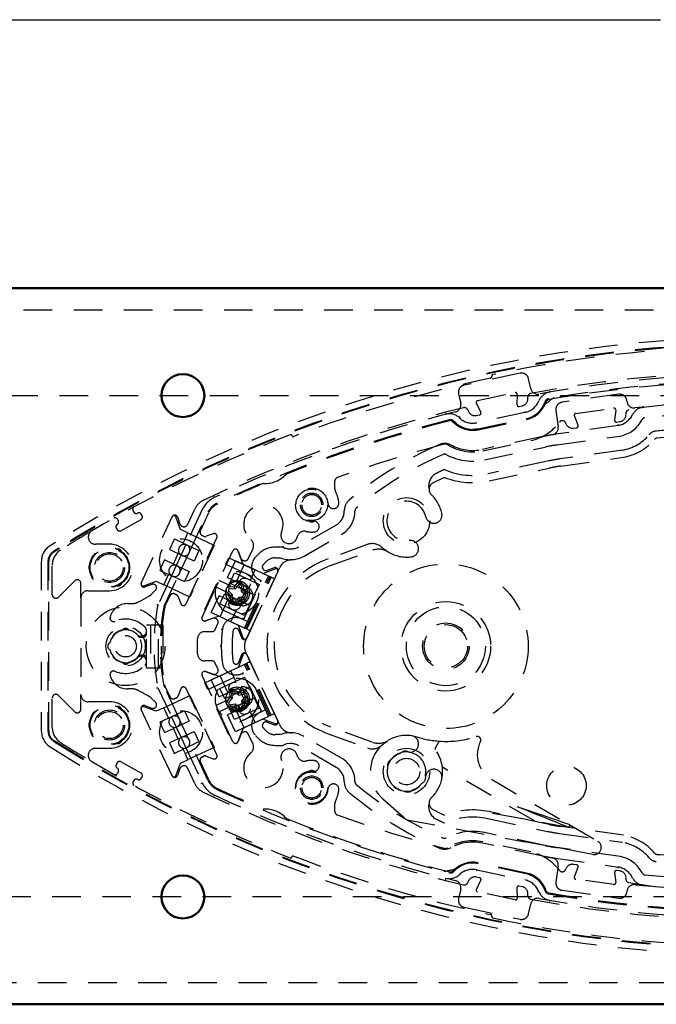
# Model space of a CAD drawing. Extents: x -13792 to -10732, y -2369 to -232.
# Tile 5 of 16: x -13032 to -12943, y -574 to -436. Entities that reach past the tile are written whole.
import ezdxf

# ---------------------------------------------------------------- set-up
doc = ezdxf.new("R2010")
doc.units = 0
doc.header["$MEASUREMENT"] = 0
doc.linetypes.add('HIDDEN', pattern=[7, 4, -3])
doc.layers.add('DIM49', color=4, linetype='CONTINUOUS')
doc.layers.add('LE_HIDDEN', color=7, linetype='CONTINUOUS')
doc.layers.add('LE_ALL', color=7, linetype='CONTINUOUS', lineweight=50)

# ---------------------------------------------------------------- blocks, each defined once
blk = doc.blocks.new('_D15', base_point=(-13237.19, -473.85))
at = {"layer": 'DIM49', "color": 1}
blk.add_line((-13222.19, -436.35), (-12942.19, -436.35), dxfattribs=at)

msp = doc.modelspace()

# ---------------------------------------------------------------- linework, layer by layer
at = {"layer": 'LE_ALL'}
for p, q in [((-12637.19, -473.85), (-13237.19, -473.85)), ((-13237.19, -573.85), (-12637.19, -573.85))]:
    msp.add_line(p, q, dxfattribs=at)
for centre in [(-13008.94, -488.85), (-13008.94, -558.85)]:
    msp.add_circle(centre, 3, dxfattribs=at)
at = {"layer": 'LE_HIDDEN', "color": 1, "linetype": 'HIDDEN'}
for p, q in [((-12967.75, -489.55), (-12962.51, -488.43)), ((-12962.21, -488.69), (-12962.26, -490.11)), ((-12960.73, -489.33), (-12960.72, -489.01)), ((-12969.16, -490.8), (-12969.02, -491.09)), ((-12967.3, -491.18), (-12967.93, -489.9)), ((-12961.96, -490.36), (-12961.52, -490.27)), ((-12954.05, -491.33), (-12948.74, -490.58)), ((-12948.46, -490.86), (-12948.61, -492.27)), ((-12967.91, -491.63), (-12967.48, -491.53)), ((-12961.15, -491.21), (-12967.87, -492.64)), ((-12953.71, -492.99), (-12954.24, -491.67)), ((-12967.69, -493.49), (-12968.48, -493.57)), ((-12948.09, -493.02), (-12956.85, -494.25)), ((-12955.46, -492.67), (-12955.42, -492.78)), ((-12954.35, -493.39), (-12953.91, -493.33)), ((-12948.32, -492.54), (-12947.88, -492.48)), ((-12948.09, -493.02), (-12948.12, -492.87)), ((-12967.04, -496.55), (-12960.32, -495.12)), ((-12947.53, -496.47), (-12956.28, -497.7)), ((-12956.14, -498.69), (-12947.37, -497.46)), ((-12957.97, -498), (-12966.35, -499.78)), ((-12966.15, -500.76), (-12957.76, -498.98)), ((-12987.7, -501.86), (-12987.7, -500.77)), ((-13004.18, -503.87), (-13004.18, -503.87)), ((-13015.77, -505.11), (-13015.89, -504.9)), ((-13014.76, -515.02), (-13010.45, -505.77)), ((-13010.44, -505.76), (-13010.45, -505.77)), ((-13009.71, -505.8), (-13009.35, -506.78)), ((-13008.31, -506.88), (-13007.29, -504.69)), ((-13007.96, -510.55), (-13005.44, -505.14)), ((-13006.5, -507.72), (-13005.32, -505.19)), ((-13018.08, -506.11), (-13017.96, -506.33)), ((-13009.09, -507.07), (-13008.98, -507.12)), ((-12987.54, -506.95), (-12992.76, -509.96)), ((-13008.64, -508.9), (-13008.23, -508.02)), ((-13008.23, -508.02), (-13004.57, -509.73)), ((-13006.05, -508.48), (-13006.26, -508.39)), ((-13026.75, -509.34), (-13027.5, -509.81)), ((-13008.91, -509.47), (-13009.99, -508.96)), ((-13008.51, -509.66), (-13009.18, -511.1)), ((-13008.91, -509.47), (-13008.64, -508.9)), ((-13008.91, -509.47), (-13006.69, -510.5)), ((-12983.17, -509.65), (-12988.64, -511.64)), ((-13026.2, -510.22), (-13026.94, -510.68)), ((-13010.26, -512.37), (-13009.58, -510.92)), ((-13009.18, -511.1), (-13009.86, -512.56)), ((-13007.37, -511.95), (-13009.58, -510.92)), ((-13009.32, -513.45), (-13008.15, -510.95)), ((-13008.15, -510.95), (-13007.96, -510.55)), ((-13006.69, -510.5), (-13007.37, -511.95)), ((-13006.26, -519.77), (-13001.95, -510.52)), ((-13001.21, -510.55), (-13000.85, -511.53)), ((-13000.61, -512.2), (-13001.21, -510.55)), ((-12999.81, -511.63), (-12999.14, -510.19)), ((-12988.3, -512.58), (-12982.47, -510.45)), ((-13028.73, -512.04), (-13028.73, -535.67)), ((-13027.69, -535.67), (-13027.69, -512.04)), ((-13027.19, -516.65), (-13027.19, -512.51)), ((-13009.86, -512.56), (-13010.53, -514)), ((-13010.26, -512.37), (-13008.04, -513.4)), ((-13002.83, -512.43), (-12997.4, -514.96)), ((-13002.69, -514.26), (-13001.59, -511.9)), ((-13000.35, -512.48), (-13001.59, -511.9)), ((-13001.46, -514.81), (-13000.37, -512.47)), ((-13000.59, -511.82), (-13000.48, -511.87)), ((-13000.37, -512.47), (-13000.35, -512.48)), ((-12996.97, -514.06), (-13000.35, -512.48)), ((-12997.69, -512.43), (-12997.3, -512.03)), ((-13011.73, -513.45), (-13010.93, -513.82)), ((-13011.61, -515.27), (-13011.1, -514.17)), ((-13011.56, -518.26), (-13009.5, -513.85)), ((-13011.1, -514.17), (-13010.93, -513.82)), ((-13008.78, -514.82), (-13010.93, -513.82)), ((-13009.5, -513.85), (-13009.32, -513.45)), ((-13008.04, -513.4), (-13008.7, -514.81)), ((-13002.4, -515.05), (-13001.73, -513.6)), ((-13000.35, -521.31), (-12996.97, -514.06)), ((-13000.15, -521.4), (-12996.77, -514.15)), ((-12995.68, -513.42), (-13000.01, -522.7)), ((-12999.99, -521.47), (-12996.61, -514.22)), ((-12999.51, -514.64), (-12998.84, -513.19)), ((-12996.61, -514.22), (-12996.97, -514.06)), ((-12995.68, -513.42), (-12995.45, -512.92)), ((-13014.76, -515.02), (-13014.76, -515.03)), ((-13014.41, -515.42), (-13012.66, -514.78)), ((-13013.28, -515.21), (-13014.26, -515.56)), ((-13012.66, -514.78), (-13011.61, -515.27)), ((-13008.72, -514.85), (-13008.78, -514.82)), ((-13008.7, -514.81), (-13008.72, -514.85)), ((-13002.63, -516.38), (-13004.31, -515.6)), ((-13002.69, -514.26), (-12999.97, -515.52)), ((-13000.68, -515.86), (-13002.4, -515.05)), ((-13002.31, -515.52), (-13001.86, -515.53)), ((-13001.86, -515.53), (-13001.76, -515.54)), ((-13001.76, -515.54), (-13001.69, -515.46)), ((-13001.64, -515.81), (-13001.76, -515.54)), ((-13001.69, -515.46), (-13001.39, -515.13)), ((-13001.64, -515.81), (-13001.19, -515.3)), ((-13000.49, -515.48), (-13000.5, -515.93)), ((-13000.48, -520.17), (-12997.93, -514.69)), ((-12999.54, -521.69), (-12996.16, -514.44)), ((-12998.28, -515.21), (-12998.96, -516.66)), ((-13013.35, -516.63), (-13012.75, -516.03)), ((-13011.44, -518.32), (-13010.73, -516.79)), ((-13001.16, -518.06), (-13003.88, -516.79)), ((-13003.76, -517.95), (-13003.08, -516.5)), ((-13003.08, -516.5), (-13001.36, -517.31)), ((-13001.99, -516.67), (-13002.49, -516.22)), ((-13002.26, -516.79), (-13002.33, -516.72)), ((-13002.32, -515.79), (-13001.64, -515.81)), ((-13002.27, -517.34), (-13002.26, -516.89)), ((-13001.99, -516.67), (-13002.26, -516.79)), ((-13002.26, -516.89), (-13002.26, -516.79)), ((-13002.01, -517.35), (-13001.99, -516.67)), ((-13000.87, -517.54), (-13000.19, -516.09)), ((-13000.78, -516.15), (-13000.27, -516.6)), ((-12998.96, -516.66), (-13000.68, -515.86)), ((-13000.5, -515.93), (-13000.51, -516.04)), ((-13000.51, -516.04), (-13000.43, -516.1)), ((-13023.19, -517.1), (-13023.19, -530.6)), ((-13016.69, -517.9), (-13016.1, -517.9)), ((-12999.93, -520.4), (-13005.37, -517.86)), ((-13002.03, -518.76), (-13003.76, -517.95)), ((-13003.75, -519.72), (-13002.65, -517.38)), ((-13001.12, -517.02), (-13001.57, -517.53)), ((-13001.36, -517.31), (-12999.64, -518.11)), ((-13000.44, -517.04), (-13001.12, -517.02)), ((-13001.12, -517.02), (-13001.01, -517.29)), ((-13001.01, -517.29), (-13001.07, -517.36)), ((-13000.9, -517.29), (-13001.01, -517.29)), ((-13000.45, -517.3), (-13000.9, -517.29)), ((-12999.64, -518.11), (-13000.31, -519.56)), ((-13005.76, -520.31), (-13004.11, -519.71)), ((-13003.75, -519.72), (-13003.73, -519.73)), ((-13002.22, -520.44), (-13001.54, -518.99)), ((-13000.31, -519.56), (-13002.03, -518.76)), ((-13014.01, -526.85), (-13014.01, -520.85)), ((-13014.01, -520.85), (-13013.81, -520.85)), ((-13013.81, -520.85), (-13012.33, -520.85)), ((-13013.46, -520.85), (-13013.46, -526.85)), ((-13012.33, -526.85), (-13012.33, -520.85)), ((-13012.33, -520.85), (-13011.76, -520.85)), ((-13011.76, -520.85), (-13011.76, -526.85)), ((-13004.78, -519.96), (-13005.76, -520.31)), ((-13004.42, -521.52), (-13004.04, -520.69)), ((-13004.28, -520.03), (-13004.4, -519.97)), ((-13005.89, -521.81), (-13004.88, -521.81)), ((-13001.35, -521.39), (-13001.34, -521.4)), ((-12999.99, -521.47), (-13000.35, -521.31)), ((-13014.82, -522.6), (-13014.51, -522.6)), ((-13006.89, -524.9), (-13006.89, -522.81)), ((-13003.57, -523.85), (-13003.72, -523.85)), ((-13000.15, -523.01), (-13000.01, -522.7)), ((-13014.51, -525.1), (-13014.82, -525.1)), ((-13000.01, -525.01), (-13000.15, -524.7)), ((-13000.01, -525.01), (-12995.68, -534.28)), ((-13004.88, -525.9), (-13005.89, -525.9)), ((-13004.04, -527.01), (-13004.42, -526.19)), ((-13000.35, -526.4), (-13003.73, -527.97)), ((-13001.34, -526.3), (-13001.35, -526.31)), ((-12999.99, -526.23), (-13000.35, -526.4)), ((-12996.97, -533.65), (-13000.35, -526.4)), ((-12996.77, -533.55), (-13000.15, -526.3)), ((-12996.61, -533.48), (-12999.99, -526.23)), ((-12996.16, -533.27), (-12999.54, -526.02)), ((-13014.01, -526.85), (-13013.81, -526.85)), ((-13013.81, -526.85), (-13012.33, -526.85)), ((-13012.33, -526.85), (-13011.76, -526.85)), ((-13001.95, -537.18), (-13006.26, -527.94)), ((-13005.76, -527.39), (-13004.78, -527.75)), ((-13004.11, -527.99), (-13005.76, -527.39)), ((-13005.37, -529.84), (-12999.93, -527.31)), ((-13003.73, -527.97), (-13004.98, -528.55)), ((-13004.4, -527.73), (-13004.28, -527.68)), ((-13003.75, -527.98), (-13003.73, -527.97)), ((-13002.65, -530.32), (-13003.75, -527.98)), ((-13001.54, -528.72), (-13002.22, -527.27)), ((-12997.93, -533.01), (-13000.48, -527.54)), ((-13003.88, -530.91), (-13004.98, -528.55)), ((-13016.1, -529.8), (-13016.69, -529.8)), ((-13009.5, -533.86), (-13011.56, -529.44)), ((-13010.73, -530.92), (-13011.44, -529.39)), ((-13003.88, -530.91), (-13001.16, -529.64)), ((-13003.08, -531.2), (-13003.76, -529.75)), ((-13002.31, -530.92), (-13002.37, -530.47)), ((-13002.01, -531.1), (-13002.11, -530.43)), ((-13001.7, -530.21), (-13001.19, -530.66)), ((-13001.52, -530.01), (-13001.18, -530.31)), ((-13001.19, -530.66), (-13001.11, -530.38)), ((-13001.19, -530.66), (-13000.52, -530.56)), ((-13000.19, -531.62), (-13000.87, -530.17)), ((-13027.19, -535.19), (-13027.19, -531.06)), ((-13012.75, -531.68), (-13013.35, -531.08)), ((-13002.66, -531.44), (-13002.36, -531.1)), ((-13002.4, -532.65), (-13000.68, -531.85)), ((-13002.36, -531.1), (-13002.29, -531.02)), ((-13002.29, -531.02), (-13002.31, -530.92)), ((-13001.57, -531.92), (-13002.24, -532.02)), ((-13001.57, -531.92), (-13001.66, -532.2)), ((-13001.07, -532.38), (-13001.57, -531.92)), ((-13000.3, -530.98), (-13000.75, -531.48)), ((-13000.75, -531.48), (-13000.47, -531.57)), ((-13000.75, -531.48), (-13000.65, -532.15)), ((-13000.68, -531.85), (-12998.96, -531.05)), ((-13000.4, -531.49), (-13000.47, -531.57)), ((-13000.47, -531.57), (-13000.46, -531.67)), ((-13000.1, -531.15), (-13000.4, -531.49)), ((-12998.96, -531.05), (-12998.28, -532.5)), ((-13014.76, -532.67), (-13014.76, -532.69)), ((-13010.45, -541.93), (-13014.76, -532.69)), ((-13014.26, -532.14), (-13013.28, -532.5)), ((-13010.93, -533.88), (-13008.78, -532.88)), ((-13008.78, -532.88), (-13008.72, -532.85)), ((-13008.72, -532.85), (-13008.7, -532.89)), ((-13008.7, -532.89), (-13008.04, -534.3)), ((-13002.21, -532.23), (-13003.89, -533.01)), ((-12997.4, -532.74), (-13002.83, -535.28)), ((-12999.97, -532.18), (-13002.69, -533.45)), ((-13001.59, -535.81), (-13002.69, -533.45)), ((-13001.66, -532.2), (-13001.76, -532.22)), ((-13001.58, -532.27), (-13001.66, -532.2)), ((-13001.24, -532.57), (-13001.58, -532.27)), ((-13000.37, -535.23), (-13001.46, -532.89)), ((-12998.28, -532.5), (-13000.01, -533.3)), ((-12998.84, -534.52), (-12999.51, -533.07)), ((-12996.61, -533.48), (-12996.97, -533.65)), ((-13011.73, -534.26), (-13012.16, -534.46)), ((-13012.16, -534.46), (-13012, -534.81)), ((-13010.93, -533.88), (-13011.73, -534.26)), ((-13010.93, -533.88), (-13011.1, -533.54)), ((-13010.53, -533.7), (-13009.86, -535.14)), ((-13008.04, -534.3), (-13010.26, -535.33)), ((-13009.32, -534.25), (-13009.5, -533.86)), ((-13008.15, -536.76), (-13009.32, -534.25)), ((-12995.45, -534.79), (-12995.68, -534.28)), ((-13009.58, -536.78), (-13010.26, -535.33)), ((-13009.86, -535.14), (-13009.18, -536.6)), ((-13009.58, -536.78), (-13007.37, -535.75)), ((-13007.37, -535.75), (-13006.69, -537.2)), ((-13000.35, -535.22), (-13001.59, -535.81)), ((-13001.21, -537.15), (-13000.61, -535.51)), ((-13000.85, -536.17), (-13001.21, -537.15)), ((-13000.48, -535.84), (-13000.59, -535.89)), ((-13000.37, -535.23), (-13000.35, -535.22)), ((-12999.14, -537.51), (-12999.81, -536.08)), ((-12997.3, -535.68), (-12997.69, -535.28)), ((-12988.64, -536.07), (-12983.17, -538.06)), ((-12982.47, -537.25), (-12988.3, -535.13)), ((-13027, -537.11), (-13026.26, -537.58)), ((-13026.94, -537.02), (-13026.2, -537.49)), ((-13009.58, -536.78), (-13010.81, -537.36)), ((-13010.81, -537.36), (-13010.2, -538.68)), ((-13009.18, -536.6), (-13008.51, -538.04)), ((-13006.69, -537.2), (-13008.91, -538.23)), ((-13007.96, -537.15), (-13008.15, -536.76)), ((-13005.44, -542.56), (-13007.96, -537.15)), ((-12976.18, -536.53), (-12977, -536.35)), ((-12973.13, -537.11), (-12973.69, -538.07)), ((-13027.5, -537.9), (-13026.75, -538.36)), ((-13010.2, -538.68), (-13010.14, -538.81)), ((-13010.14, -538.81), (-13009.99, -538.74)), ((-13009.99, -538.74), (-13008.91, -538.23)), ((-13008.64, -538.8), (-13008.91, -538.23)), ((-12987.54, -540.76), (-12992.76, -537.74)), ((-13009.92, -541.93), (-13009.28, -540.17)), ((-13009.28, -540.17), (-13008.23, -539.69)), ((-13005.32, -542.51), (-13006.5, -539.98)), ((-13006.26, -539.32), (-13006.05, -539.22)), ((-13017.96, -541.38), (-13018.08, -541.6)), ((-13009.35, -540.92), (-13009.71, -541.9)), ((-13008.98, -540.59), (-13009.09, -540.64)), ((-13007.29, -543.01), (-13008.31, -540.83)), ((-12959.82, -548.23), (-12972.68, -540.74)), ((-13015.89, -542.81), (-13015.77, -542.59)), ((-13010.45, -541.93), (-13010.44, -541.95)), ((-12987.7, -546.94), (-12987.7, -545.85)), ((-12981, -545.17), (-12977.65, -548.08)), ((-12957.76, -548.73), (-12966.15, -546.95)), ((-12965.67, -547.14), (-12955.12, -549.11)), ((-12977.65, -548.08), (-12961.16, -551.15)), ((-12966.35, -547.92), (-12957.97, -549.71)), ((-12947.37, -550.25), (-12956.14, -549.01)), ((-12958.62, -553.15), (-12967.08, -551.35)), ((-12960.32, -552.58), (-12967.04, -551.15)), ((-12956.28, -550), (-12947.53, -551.23)), ((-12956.85, -553.46), (-12948.09, -554.69)), ((-12967.87, -555.06), (-12961.15, -556.49)), ((-12955.42, -554.93), (-12955.46, -555.04)), ((-12953.91, -554.38), (-12954.35, -554.31)), ((-12954.24, -556.04), (-12953.71, -554.72)), ((-12948.61, -555.44), (-12948.46, -556.85)), ((-12947.88, -555.22), (-12948.32, -555.16)), ((-12948.12, -554.84), (-12948.09, -554.69)), ((-12969.02, -556.62), (-12969.16, -556.9)), ((-12967.93, -557.8), (-12967.3, -556.52)), ((-12967.48, -556.17), (-12967.91, -556.08)), ((-12948.74, -557.12), (-12954.05, -556.38)), ((-12962.51, -559.27), (-12967.75, -558.16)), ((-12962.26, -557.6), (-12962.21, -559.02)), ((-12961.52, -557.44), (-12961.96, -557.34)), ((-12960.72, -558.7), (-12960.73, -558.38))]:
    msp.add_line(p, q, dxfattribs=at)
for points in [[(-13222.19, -488.85), (-12652.19, -488.85), (-12652.19, -558.85), (-13222.19, -558.85), (-13222.19, -488.85), (-13237.19, -473.85)], [(-13234.19, -476.85), (-12640.19, -476.85), (-12640.19, -570.85), (-13234.19, -570.85)], [(-12957.72, -488.23), (-12957.71, -488.26), (-12957.71, -488.28), (-12957.7, -488.31), (-12957.7, -488.33), (-12957.7, -488.35), (-12957.7, -488.36), (-12957.69, -488.37), (-12957.69, -488.37)], [(-12972.22, -491.31), (-12972.21, -491.34), (-12972.2, -491.36), (-12972.2, -491.39), (-12972.19, -491.41), (-12972.19, -491.43), (-12972.18, -491.44), (-12972.18, -491.45), (-12972.18, -491.45)], [(-12970.2, -491.84), (-12970.22, -491.86), (-12970.24, -491.88), (-12970.26, -491.9), (-12970.27, -491.92), (-12970.29, -491.93), (-12970.29, -491.94), (-12970.3, -491.95), (-12970.3, -491.95)], [(-12961.18, -491.06), (-12961.17, -491.09), (-12961.17, -491.12), (-12961.16, -491.15), (-12961.16, -491.17), (-12961.15, -491.19), (-12961.15, -491.2), (-12961.15, -491.21), (-12961.15, -491.21)], [(-13004.61, -502.95), (-13004.6, -502.98), (-13004.58, -503), (-13004.57, -503.02), (-13004.56, -503.04), (-13004.56, -503.06), (-13004.55, -503.07), (-13004.55, -503.08), (-13004.55, -503.08)], [(-13008.23, -508.02), (-13009.28, -507.53), (-13009.92, -505.78)], [(-13004.57, -509.73), (-13007.95, -516.98), (-13011.61, -515.27)], [(-13010.2, -509.03), (-13010.81, -510.35), (-13009.58, -510.92)], [(-13009.99, -508.96), (-13010.14, -508.9), (-13010.2, -509.03)], [(-12980.31, -510.67), (-12980.69, -510.41), (-12981.12, -510.06)], [(-13018.08, -510.28), (-13018.11, -510.29), (-13018.22, -510.33)], [(-13017.49, -510.75), (-13017.51, -510.63), (-13017.52, -510.61)], [(-13000.53, -522.68), (-13001.17, -520.93), (-13005.88, -518.73), (-13002.5, -511.48), (-12997.79, -513.67), (-12996.04, -513.04)], [(-13021.86, -512.43), (-13021.96, -512.51), (-13021.97, -512.53)], [(-13010.26, -512.37), (-13011.49, -511.8), (-13012, -512.9)], [(-13021.97, -513.18), (-13021.96, -513.2), (-13021.86, -513.28)], [(-13012, -512.9), (-13012.16, -513.25), (-13011.73, -513.45)], [(-13001.73, -513.6), (-13000.01, -514.41), (-12998.28, -515.21)], [(-12996.16, -514.44), (-12996.16, -514.43), (-12996.19, -514.42), (-12996.22, -514.4), (-12996.27, -514.38), (-12996.34, -514.35), (-12996.42, -514.31), (-12996.51, -514.27), (-12996.61, -514.22)], [(-13018.22, -515.37), (-13018.11, -515.42), (-13018.08, -515.42)], [(-13017.52, -515.1), (-13017.51, -515.07), (-13017.49, -514.95)], [(-13000.75, -515.47), (-13000.78, -516.15), (-13000.51, -516.04)], [(-13010.06, -516.54), (-13009.98, -516.58), (-13009.84, -516.65)], [(-13003.73, -519.73), (-13004.98, -519.15), (-13003.88, -516.79)], [(-13002.33, -516.72), (-13002.67, -516.42), (-13002.77, -516.28), (-13002.83, -516.12)], [(-13000.43, -516.1), (-13000.1, -516.41), (-12999.99, -516.54), (-12999.94, -516.7)], [(-13012.57, -518.02), (-13012.57, -518.02), (-13012.54, -518.03), (-13012.49, -518.04), (-13012.46, -518.06), (-13012.43, -518.06), (-13012.43, -518.07)], [(-13001.07, -517.36), (-13001.38, -517.7), (-13001.51, -517.8), (-13001.67, -517.86)], [(-13000.66, -520.06), (-13000.66, -520.06), (-13000.66, -520.05), (-13000.65, -520.04), (-13000.64, -520.02), (-13000.63, -520), (-13000.62, -519.98), (-13000.61, -519.95), (-13000.6, -519.93)], [(-13003.42, -521.51), (-13003.42, -521.51), (-13003.43, -521.51), (-13003.44, -521.51), (-13003.46, -521.51), (-13003.49, -521.5), (-13003.51, -521.5), (-13003.54, -521.5), (-13003.57, -521.49)], [(-12999.54, -521.69), (-12999.55, -521.68), (-12999.57, -521.67), (-12999.6, -521.66), (-12999.65, -521.63), (-12999.72, -521.6), (-12999.8, -521.56), (-12999.89, -521.52), (-12999.99, -521.47)], [(-12996.04, -534.67), (-12997.79, -534.03), (-13002.5, -536.23), (-13005.88, -528.98), (-13001.17, -526.78), (-13000.53, -525.03)], [(-12999.54, -526.02), (-12999.55, -526.02), (-12999.57, -526.03), (-12999.6, -526.05), (-12999.65, -526.07), (-12999.72, -526.1), (-12999.8, -526.14), (-12999.89, -526.18), (-12999.99, -526.23)], [(-13000.66, -527.64), (-13000.66, -527.65), (-13000.66, -527.65), (-13000.65, -527.67), (-13000.64, -527.68), (-13000.63, -527.7), (-13000.62, -527.73), (-13000.61, -527.75), (-13000.6, -527.78)], [(-13003.76, -529.75), (-13002.03, -528.95), (-13000.31, -528.15), (-12999.64, -529.6)], [(-13012.57, -529.69), (-13012.57, -529.68), (-13012.54, -529.68), (-13012.49, -529.66), (-13012.46, -529.65), (-13012.43, -529.64), (-13012.43, -529.64)], [(-13011.1, -533.54), (-13011.61, -532.43), (-13007.95, -530.73), (-13004.57, -537.98), (-13008.23, -539.69), (-13008.64, -538.8)], [(-12999.64, -529.6), (-13001.36, -530.4), (-13003.08, -531.2)], [(-13001.18, -530.31), (-13001.11, -530.38), (-13001.01, -530.37)], [(-13001.01, -530.37), (-13000.56, -530.3), (-13000.39, -530.31), (-13000.24, -530.37)], [(-13009.84, -531.05), (-13009.98, -531.13), (-13010.06, -531.16)], [(-13002.47, -531.61), (-13002.01, -531.1), (-13002.29, -531.02)], [(-13000.46, -531.67), (-13000.39, -532.12), (-13000.4, -532.29), (-13000.46, -532.44)], [(-13018.08, -532.28), (-13018.11, -532.29), (-13018.22, -532.33)], [(-13017.49, -532.75), (-13017.51, -532.63), (-13017.52, -532.61)], [(-13011.61, -532.43), (-13012.66, -532.92), (-13014.41, -532.29)], [(-13001.76, -532.22), (-13002.21, -532.28), (-13002.38, -532.27), (-13002.54, -532.21)], [(-13000.01, -533.3), (-13001.73, -534.1), (-13002.4, -532.65)], [(-12996.16, -533.27), (-12996.16, -533.27), (-12996.19, -533.28), (-12996.22, -533.3), (-12996.27, -533.32), (-12996.34, -533.35), (-12996.42, -533.39), (-12996.51, -533.43), (-12996.61, -533.48)], [(-13021.86, -534.43), (-13021.96, -534.51), (-13021.97, -534.53)], [(-13012, -534.81), (-13011.49, -535.91), (-13010.26, -535.33)], [(-13021.97, -535.18), (-13021.96, -535.2), (-13021.86, -535.28)], [(-13018.22, -537.37), (-13018.11, -537.42), (-13018.08, -537.42)], [(-13017.52, -537.1), (-13017.51, -537.07), (-13017.49, -536.95)], [(-12993.91, -537.43), (-12994.46, -537.5), (-12994.97, -537.69)], [(-12981.12, -537.65), (-12980.69, -537.29), (-12980.31, -537.04)], [(-13006.36, -543), (-13006.34, -542.98), (-13006.31, -542.97), (-13006.29, -542.96), (-13006.27, -542.95), (-13006.25, -542.94), (-13006.24, -542.94), (-13006.23, -542.93), (-13006.23, -542.93)], [(-12965.81, -542.43), (-12954.98, -548.74), (-12950.97, -551.07)], [(-13004.61, -544.76), (-13004.6, -544.73), (-13004.58, -544.7), (-13004.57, -544.68), (-13004.56, -544.66), (-13004.56, -544.64), (-13004.55, -544.63), (-13004.55, -544.62), (-13004.55, -544.62)], [(-12954.98, -548.74), (-12955.09, -548.7), (-12955.41, -548.59), (-12955.95, -548.4), (-12956.67, -548.16), (-12957.56, -547.85), (-12958.6, -547.5), (-12959.74, -547.11), (-12960.96, -546.69), (-12962.21, -546.26)], [(-12955.12, -549.11), (-12955.22, -549.06), (-12955.54, -548.93), (-12956.07, -548.72), (-12956.78, -548.44), (-12957.65, -548.09), (-12958.66, -547.68), (-12959.79, -547.23), (-12960.98, -546.75), (-12962.21, -546.26)], [(-12951.65, -552.92), (-12953.85, -552.51), (-12956.2, -552.07), (-12958.66, -551.62), (-12961.16, -551.15)], [(-12967.87, -555.06), (-12967.87, -555.07), (-12967.87, -555.08), (-12967.88, -555.09), (-12967.88, -555.11), (-12967.89, -555.13), (-12967.89, -555.15), (-12967.9, -555.18), (-12967.9, -555.21)], [(-12972.22, -556.4), (-12972.21, -556.37), (-12972.2, -556.34), (-12972.2, -556.32), (-12972.19, -556.29), (-12972.19, -556.27), (-12972.18, -556.26), (-12972.18, -556.25), (-12972.18, -556.25)], [(-12959.21, -558.11), (-12959.21, -558.12), (-12959.22, -558.12), (-12959.23, -558.12), (-12959.25, -558.13), (-12959.27, -558.14), (-12959.29, -558.15), (-12959.32, -558.16), (-12959.35, -558.17)], [(-12958.54, -557.5), (-12958.48, -557.54), (-12958.32, -557.66)], [(-12958.37, -557.66), (-12958.39, -557.67), (-12958.41, -557.71), (-12958.38, -557.84)], [(-12957.69, -559.33), (-12957.69, -559.33), (-12957.7, -559.34), (-12957.7, -559.36), (-12957.7, -559.37), (-12957.7, -559.4), (-12957.71, -559.42), (-12957.71, -559.45), (-12957.72, -559.48)]]:
    msp.add_lwpolyline(points, dxfattribs=at)
for points in [[(-12826.59, -512.04, 0.257807), (-12827.38, -510.59), (-12828.17, -510.1, 0.288476), (-13026.26, -510.13), (-13027, -510.6, 0.257723), (-13027.8, -512.04), (-13027.8, -535.67)], [(-12960.34, -487.86), (-12960.63, -486.5, 0.414214), (-12961.81, -485.73), (-12969.64, -487.39, 0.414214), (-12970.41, -488.58), (-12970.12, -489.94)], [(-12893.66, -489.01, 0.351559), (-12894.07, -488.54, 0.091758), (-12960.31, -488.54, 0.351559), (-12960.72, -489.01)], [(-12895.2, -488.63, 0.044276), (-12927.19, -485.8, 0.044276), (-12959.18, -488.63)], [(-12946.88, -489.71), (-12946.9, -489.52, 0.414214), (-12948.03, -488.67), (-12955.96, -489.78, 0.414214), (-12956.81, -490.91), (-12956.49, -493.19)], [(-12907.36, -491.39, 0.398035), (-12907.77, -490.84, 0.03976), (-12927.19, -489.3, 0.03976), (-12946.61, -490.84, 0.398035), (-12947.03, -491.39)], [(-12969.16, -490.8, 0.351559), (-12969.72, -490.54, 0.053212), (-13006.11, -503.5, 0.173187), (-13007.29, -504.69)], [(-12971.16, -492.5, 0.265688), (-12967.66, -493.62), (-12960.94, -492.19, 0.265688), (-12958.2, -489.74)], [(-12971.07, -492.41, 0.265688), (-12967.69, -493.49), (-12960.97, -492.06, 0.265688), (-12958.32, -489.7)], [(-12908.6, -490.57, 0.001779), (-12909.86, -490.44, 0.050609), (-12945.78, -490.57)], [(-12970.85, -491.12, 0.04931), (-13004.55, -503.08, 0.175442), (-13006.23, -504.77), (-13008.51, -509.66)], [(-12956.64, -495.73), (-12947.85, -494.5, 0.231948), (-12944.77, -492.2)], [(-12911.35, -494.97, 0.197252), (-12911.69, -494.79, 0.011776), (-12919.84, -494.25, 0.122361), (-12934.55, -494.25, 0.011776), (-12942.69, -494.79, 0.197251), (-12943.03, -494.97)], [(-12957.32, -494.32, 0.012812), (-12958.62, -494.56), (-12967.08, -496.36)], [(-12971.97, -495.69, 0.206042), (-12972.36, -495.63, 0.022123), (-12987.37, -500.3, 0.316285), (-12987.7, -500.77)], [(-12971.45, -495.76, 0.226784), (-12973.17, -495.7, 0.07165), (-12985.67, -503.41, 0.223163), (-12986.39, -504.95)], [(-12972.14, -497.09, 0.174687), (-12966.77, -497.83), (-12958.31, -496.03)], [(-12972.38, -500.27, 0.009592), (-12974, -501.06, 0.518997), (-12974.23, -502.68)], [(-12989.34, -504.1, 0.999999), (-12992.54, -504.1, 1), (-12989.34, -504.1)], [(-12992.34, -504.1, 1.000002), (-12989.54, -504.1, 1.000001), (-12992.34, -504.1)], [(-13018.11, -506.84, 0.414214), (-13018.25, -507.35), (-13018.13, -507.56, 0.414214), (-13017.62, -507.71), (-13014.78, -506.13, 0.414214), (-13014.63, -505.62), (-13014.75, -505.41, 0.414214), (-13015.26, -505.26)], [(-12996.05, -511.51), (-12995.29, -511.51, 0.22718), (-12992.01, -511.26), (-12986.79, -508.25, 0.268832), (-12984.89, -504.94)], [(-13009.6, -516.93), (-13009.24, -517.9, 0.668179), (-13008.5, -517.93), (-13004.19, -508.69, 0.668179), (-13004.69, -508.14), (-13005.67, -508.5)], [(-13022.19, -516.1), (-13019.19, -516.1, 1), (-13019.19, -509.6), (-13021.16, -509.6)], [(-13009.09, -511.15, 1), (-13008.41, -509.7, 1), (-13009.09, -511.15)], [(-12994.97, -510.01), (-12996.05, -510.01, 0.198913), (-12998.36, -510.97), (-12998.76, -511.37, 0.564848), (-12997.93, -514.69)], [(-13010.44, -514.05, 1), (-13009.77, -512.6, 1), (-13010.44, -514.05)], [(-13001.1, -521.68), (-13000.74, -522.65, 0.668179), (-13000, -522.68), (-12995.69, -513.44, 0.668178), (-12996.19, -512.89), (-12997.17, -513.25)], [(-13010.53, -514), (-13012.43, -518.07, 0.094659), (-13012.43, -529.64), (-13010.53, -533.7)], [(-13023.19, -517.1), (-13023.19, -515.06, 0.668179), (-13024.04, -514.71), (-13026.34, -517)], [(-13002.63, -516.38, 4.791288), (-13002.21, -515.48), (-13003.89, -514.69)], [(-13002.55, -515.32, 0.160263), (-13002.97, -516.22, 6.239737), (-13002.55, -515.32)], [(-13016.69, -517.9, 0.341112), (-13019.11, -519.77, 0.623223), (-13018.43, -520.36)], [(-13000.35, -521.31), (-13003.73, -519.73, 0.198912), (-13004.11, -519.71)], [(-13000.67, -520.06, 0.51956), (-13003.42, -521.51, 0.031518), (-13003.57, -523.85, 0.031521), (-13003.42, -526.19, 0.519515), (-13000.67, -527.65)], [(-12997.17, -534.45), (-12996.19, -534.81, 0.668179), (-12995.69, -534.27), (-13000, -525.02, 0.668178), (-13000.74, -525.05), (-13001.1, -526.03)], [(-13018.43, -527.35, 0.623223), (-13019.11, -527.94, 0.341112), (-13016.69, -529.8)], [(-13026.34, -530.71), (-13024.04, -533, 0.668179), (-13023.19, -532.65), (-13023.19, -530.6)], [(-13005.67, -539.2), (-13004.69, -539.56, 0.668179), (-13004.19, -539.02), (-13008.5, -529.77, 0.668179), (-13009.24, -529.8), (-13009.6, -530.78)], [(-13002.21, -532.23, 4.791288), (-13002.63, -531.32), (-13004.31, -532.11)], [(-13002.97, -531.48, 0.160263), (-13002.55, -532.39, 6.239737), (-13002.97, -531.48)], [(-13021.16, -538.1), (-13019.19, -538.1, 1), (-13019.19, -531.6), (-13022.19, -531.6)], [(-12997.93, -533.01, 0.564848), (-12998.76, -536.34), (-12998.36, -536.74, 0.198912), (-12996.05, -537.69), (-12994.97, -537.69)], [(-13010.44, -533.66, 1), (-13009.77, -535.11, 1), (-13010.44, -533.66)], [(-12996.97, -533.65), (-13000.35, -535.22, 0.198912), (-13000.61, -535.51)], [(-12984.89, -542.76, 0.268832), (-12986.79, -539.46), (-12992.01, -536.44, 0.22718), (-12995.29, -536.19), (-12996.05, -536.19)], [(-13008.41, -538.01, 1), (-13009.09, -536.56, 1), (-13008.41, -538.01)], [(-13008.51, -538.04), (-13006.23, -542.93, 0.175442), (-13004.55, -544.62, 0.04931), (-12970.85, -556.58)], [(-12977.29, -538.68, 0.356034), (-12978.55, -538.79, 0.144671), (-12979.8, -539.67)], [(-13015.26, -542.45, 0.414214), (-13014.75, -542.3), (-13014.63, -542.08, 0.414214), (-13014.78, -541.57), (-13017.62, -539.99, 0.414214), (-13018.13, -540.14), (-13018.25, -540.36, 0.414214), (-13018.11, -540.87)], [(-13007.29, -543.01, 0.173187), (-13006.11, -544.21, 0.053212), (-12969.72, -557.17, 0.351559), (-12969.16, -556.9)], [(-12989.34, -543.6, 1), (-12992.54, -543.6, 0.999999), (-12989.34, -543.6)], [(-12992.34, -543.6, 1.000001), (-12989.54, -543.6, 1.000002), (-12992.34, -543.6)], [(-12986.39, -542.76, 0.223163), (-12985.67, -544.3, 0.07165), (-12973.17, -552.01, 0.226784), (-12971.45, -551.95)], [(-12974.23, -545.03, 0.518993), (-12974, -546.65, 0.009592), (-12972.38, -547.44)], [(-12987.7, -546.94, 0.316285), (-12987.37, -547.41, 0.022123), (-12972.36, -552.07, 0.206042), (-12971.97, -552.01)], [(-12958.31, -551.68), (-12966.77, -549.88, 0.174687), (-12972.14, -550.62)], [(-12944.77, -555.5, 0.231948), (-12947.85, -553.21), (-12956.64, -551.97)], [(-12943.03, -552.74, 0.197252), (-12942.69, -552.91, 0.011776), (-12934.55, -553.45, 0.122361), (-12919.84, -553.45, 0.011776), (-12911.69, -552.91, 0.197251), (-12911.35, -552.74)], [(-12958.2, -557.96, 0.265688), (-12960.94, -555.52), (-12967.66, -554.09, 0.265688), (-12971.16, -555.21)], [(-12958.32, -558, 0.265688), (-12960.97, -555.64), (-12967.69, -554.21, 0.265688), (-12971.07, -555.29)], [(-12956.49, -554.51), (-12956.81, -556.8, 0.414214), (-12955.96, -557.93), (-12948.03, -559.04, 0.414214), (-12946.9, -558.19), (-12946.88, -557.99)], [(-12947.03, -556.32, 0.398035), (-12946.61, -556.86, 0.03976), (-12927.19, -558.41, 0.03976), (-12907.77, -556.86, 0.398035), (-12907.36, -556.32)], [(-12970.12, -557.76), (-12970.41, -559.13, 0.414214), (-12969.64, -560.31), (-12961.81, -561.98, 0.414214), (-12960.63, -561.2), (-12960.34, -559.85)], [(-12945.78, -557.13, 0.001753), (-12944.54, -557.26, 0.002306), (-12944.52, -557.26, 0.048825), (-12909.86, -557.26, 0.002251), (-12909.84, -557.26, 0.001754), (-12908.6, -557.13)], [(-12960.72, -558.7, 0.351559), (-12960.31, -559.17, 0.091758), (-12894.07, -559.17, 0.351559), (-12893.66, -558.7)], [(-12959.18, -559.07, 0.044276), (-12927.19, -561.91, 0.044276), (-12895.2, -559.07)]]:
    msp.add_lwpolyline(points, format="xyb", dxfattribs=at)
for centre, radius in [((-12990.94, -504.1), 2.2), ((-12977.69, -506.35), 3.25), ((-13019.19, -512.85), 2.8), ((-13009.19, -511.85), 3), ((-13019.19, -512.85), 2.7), ((-13019.19, -512.85), 2.1), ((-13019.19, -512.85), 1.9), ((-12972.19, -523.85), 11.5), ((-13001.38, -516.41), 3), ((-13001.38, -516.41), 1.75), ((-13001.38, -516.41), 1.5), ((-13000.34, -515.13), 0.8), ((-13016.94, -523.85), 5.5), ((-13001.7, -518.03), 0.8), ((-12972.19, -523.85), 6.25), ((-12972.19, -523.85), 5.52), ((-13016.94, -523.85), 2.75), ((-12972.19, -523.85), 3.25), ((-12972.19, -523.85), 3.02), ((-13016.94, -523.85), 1.5), ((-13001.38, -531.29), 3), ((-13001.7, -529.67), 0.8), ((-13001.38, -531.29), 1.75), ((-13001.38, -531.29), 1.5), ((-13019.19, -534.85), 2.8), ((-13000.34, -532.57), 0.8), ((-13019.19, -534.85), 2.7), ((-13019.19, -534.85), 2.1), ((-13019.19, -534.85), 1.9), ((-13009.19, -535.85), 3), ((-12977.69, -541.35), 3.25), ((-12977.69, -541.35), 1.85), ((-12990.94, -543.6), 2.2), ((-12955.34, -543.32), 2.75)]:
    msp.add_circle(centre, radius, dxfattribs=at)
for centre, radius, start, end in [((-12927.19, -667.5), 186.88, 57.8259, 122.1922), ((-12927.19, -667.5), 185.85, 57.8259, 122.1922), ((-12927.19, -667.5), 185.6, 78.0487, 101.9514), ((-12927.19, -667.5), 185.2, 102.075, 110.962), ((-12965.98, -486.2), 0.2, -77.925, 12.0132), ((-12965.58, -486.12), 0.2, 101.9514, -167.9868), ((-12927.19, -667.49), 180.83, 80.2443, 99.7557), ((-12959.36, -487.65), 1, -168, -79.8593), ((-12927.19, -667.49), 180.7, 90, 99.7557), ((-12962.46, -488.68), 0.25, -2.0362, 102), ((-12961.73, -489.29), 1, -78, -2.0362), ((-12957.36, -490.35), 2, 99.6639, 157.8005), ((-12933.53, -523), 41.24, 124.8502, 127.3369), ((-12957.73, -489.9), 0.63, 99.7529, 161.5162), ((-12957.73, -489.9), 0.5, 99.7557, 161.5162), ((-12971.1, -490.15), 1, -76.0954, 12), ((-12967.7, -489.79), 0.25, 102, -153.9637), ((-12962.01, -490.12), 0.25, 177.9638, -78), ((-12961.71, -488.57), 2.7, -78, -22.1993), ((-12948.71, -490.83), 0.25, -6.0362, 98), ((-12945.89, -489.58), 1, -172, -84.0017), ((-12944.33, -492.43), 2, 95.5905, 152.8091), ((-12927.19, -667.49), 180.82, 104.2444, 115.1969), ((-12971.69, -493.39), 2, 46.1994, 104.3361), ((-12971.53, -492.84), 0.63, 42.4838, 104.2282), ((-12970.41, -491.55), 1.28, -149.4919, -113.0039), ((-12968.43, -490), 2.7, -133.8006, -78), ((-12968.12, -490.65), 1, -153.9637, -78), ((-12967.53, -491.29), 0.25, -78, 26.0363), ((-12954.01, -491.58), 0.25, 98, -157.9637), ((-12948.65, -490.21), 2.86, -78.8209, -27.1909), ((-12948.02, -491.49), 1, -82, 5.9247), ((-12944.33, -492.43), 0.5, 95.5908, 152.8092), ((-12927.19, -667.5), 176.4, 84.4095, 95.5905), ((-12927.19, -667.5), 180.7, 104.2444, 111.8629), ((-12971.53, -492.84), 0.5, 42.4838, 104.2444), ((-12961.71, -488.57), 6.7, -78, -36.5174), ((-12957.48, -493.33), 1, -80.9362, 8), ((-12955.92, -492.85), 0.5, 22.0363, 143.4826), ((-12954.49, -492.4), 1, -157.9637, -82), ((-12953.94, -493.08), 0.25, -82, 22.0363), ((-12948.36, -492.3), 0.25, 173.9638, -82), ((-12927.19, -667.5), 174.4, 93.8027, 95.1294), ((-12927.19, -667.5), 185.6, 111.0856, 120.5995), ((-12993.89, -494.51), 0.2, 21.0238, 111.0856), ((-12993.52, -494.37), 0.2, -158.9762, -69.038), ((-12953.25, -519.8), 25.8, 98, 99.0638), ((-12948.65, -490.21), 6.36, -79.869, -40.2369), ((-12948.65, -490.21), 7.36, -80.0191, -40.2369), ((-12942.65, -495.29), 1.5, 95.1294, 139.7631), ((-12968.43, -490), 6.7, -121.8445, -78), ((-12968.43, -490), 6.5, -117.6353, -78), ((-12953.25, -519.8), 24.3, 98, 102), ((-12952.66, -542.93), 50, 113.4753, 129.8682), ((-12972.38, -497.53), 0.5, 62.3647, 113.4753), ((-12952.85, -522.06), 24.6, 98, 102), ((-12952.85, -522.06), 23.6, 98, 102), ((-12997.45, -497.12), 4, -93.1604, -42.0189), ((-12972.6, -501.48), 2, 115.6872, -166.744), ((-12952.66, -542.93), 48, 114.2842, 115.6872), ((-12968.43, -490), 10, -113.358, -78), ((-12968.43, -490), 11, -110.9998, -78), ((-12927.19, -667.49), 180.69, 112.9577, 115.1966), ((-12990.94, -504.1), 2.3, 4.235, -84.2351), ((-12986.7, -501.86), 1, -180, -152.0835), ((-12990.94, -504.1), 3.8, 4.2351, 27.9165), ((-12977.69, -506.35), 5.05, 12.1499, 46.7192), ((-13015.57, -504.71), 0.375, 119, -151), ((-13003.06, -506.25), 2.63, 115.2249, 155), ((-13003.06, -506.25), 2.5, 115.1966, 155), ((-12997.69, -506.85), 2.75, -22.8501, -128.9558), ((-12987.9, -503.88), 0.75, -175.765, 4.2351), ((-12984.39, -504.94), 0.5, 129.8682, -179.8112), ((-12977.69, -506.35), 2.75, 12.1499, -82.1498), ((-13018.41, -506.29), 0.375, 29, 119), ((-13015.44, -504.93), 0.375, -151, -61), ((-13010.08, -505.94), 0.4, 20, 155), ((-13010.18, -505.88), 0.283, 20, 155), ((-12988.69, -504.96), 2.3, -60, 0.1888), ((-12973.88, -505.53), 1.15, -167.8501, 12.1499), ((-13018.29, -506.51), 0.375, -61, 29), ((-13008.88, -506.61), 0.5, -160, -115), ((-13008.77, -506.67), 0.5, -115, -25), ((-12990.94, -506), 0.5, -148.9501, -31.0498), ((-12990.64, -507.14), 0.75, -84.2351, 95.7649), ((-12927.19, -667.5), 185.6, 120.5995, 122.1743), ((-13021.16, -508.6), 1, 120.5995, -90), ((-13006.05, -507.93), 0.5, 155, -115), ((-13005.84, -508.03), 0.5, -115, -70), ((-12994.1, -508.37), 1.15, 157.1499, -22.8501), ((-12997.69, -506.85), 5.05, -22.8501, -18.7074), ((-12991.96, -508.79), 1, 77.7356, 161.2926), ((-12990.94, -504.1), 3.8, -102.2644, -84.2351), ((-13026.09, -512.04), 2.63, 122.1922, -180), ((-13000.05, -509.77), 1, -25, 51.0442), ((-12976.78, -514.44), 18.72, 165.851, 166.3239), ((-12993.91, -507.97), 2.3, -117.3495, -60), ((-12982.48, -511.52), 2, 47.1904, 110), ((-12977.16, -510.22), 1.15, -82.1498, 97.8502), ((-13026.09, -512.04), 1.67, 122.1922, -180), ((-13026.09, -512.04), 1.6, 122.1922, -180), ((-13024.69, -512.51), 2.5, 122.1743, -180), ((-13017.99, -510.77), 0.5, 19.6851, 100.3149), ((-13001.58, -510.69), 0.4, 20, 155), ((-12981.61, -512.8), 2.5, 58.7088, 110), ((-12977.69, -506.35), 5.05, -121.2912, -82.1498), ((-13021.59, -512.85), 0.5, 139.6851, -139.6851), ((-13000.38, -511.36), 0.5, -160, -115.0001), ((-13000.14, -512.03), 0.5, -160, -115), ((-13000.27, -511.42), 0.5, -115.0001, -25), ((-12997.34, -512.78), 0.5, 135, -70), ((-12996.05, -513.27), 1.76, 90, 135), ((-12984.19, -523.85), 13, 110, -110), ((-12984.19, -523.85), 12, 110, -110), ((-12993.64, -513.76), 2, 92.7174, 155), ((-12995.94, -513.3), 0.283, -25, 110), ((-13017.99, -514.93), 0.5, -100.3149, -19.6851), ((-13014.39, -515.19), 0.4, 155, -70), ((-13014.51, -515.15), 0.283, 155, -70), ((-13013.11, -515.68), 0.5, -45, 110), ((-13002.33, -515.98), 0.457, 87.3717, 139.9602), ((-13001.01, -515.48), 0.515, -0.4053, 136.9651), ((-13001, -515.47), 0.25, -1.7202, 138.2798), ((-13000.57, -516.79), 1.4, -115.0001, 65.0001), ((-13000.19, -509.6), 5.57, -68.3899, -66.095), ((-13026.69, -516.65), 0.5, -180, -45), ((-13022.19, -517.1), 1, 90, -180), ((-13101.69, -359.04), 180.7, -61.3797, -60.813), ((-13014.06, -515.92), 1, -60.813, -45), ((-13010.27, -517), 0.5, 64.9999, 155), ((-13010.07, -517.1), 0.5, 20, 62.9698), ((-13002.33, -516.04), 0.25, 88.2798, -131.7202), ((-13000.44, -516.79), 0.25, -91.7202, 48.2798), ((-13016.1, -515.9), 2, -90, -61.3797), ((-12990.36, -525.05), 22.24, 161.781, 163.1173), ((-13010.99, -518.53), 0.63, 155, 169.5451), ((-13010.99, -518.53), 0.5, 155, 169.5451), ((-13001.77, -517.35), 0.496, 179.1731, -139.5483), ((-13001.76, -517.36), 0.25, 178.2798, -41.7202), ((-13000.44, -516.81), 0.487, -90.987, -50.017), ((-12982.13, -523.85), 29.97, 169.5451, -169.545), ((-12982.13, -523.85), 29.84, 169.5451, -180), ((-13016.94, -523.85), 3.8, 44.2351, 113.0688), ((-13005.89, -519.94), 0.4, 155, -70), ((-13004.61, -520.43), 0.5, 65.0001, 110), ((-13004.49, -520.48), 0.5, -25, 65.0001), ((-13001.57, -521.85), 2, 57.2479, 62.9696), ((-13006.07, -521.79), 5.82, 16.1857, 18.3806), ((-13016.94, -523.85), 2.3, 44.2351, -44.2351), ((-13016.94, -523.85), 2.25, 101.7159, 168.2842), ((-13016.94, -521.85), 0.5, 23.9694, 156.0306), ((-13016.94, -523.85), 2.25, -78.2841, 78.2842), ((-13014.76, -521.72), 0.75, -135.7649, -75.982), ((-13014.82, -522.1), 0.5, -140.4788, -90), ((-13014.76, -521.72), 0.75, -75.982, 44.2351), ((-13014.51, -522.1), 0.5, -87.1335, -0.001), ((-13005.89, -522.81), 1, 90, -180), ((-13004.88, -521.31), 0.5, -90, -25), ((-12984.95, -523.85), 17.12, 172.7778, 179.9996), ((-13001.53, -521.75), 0.4, 62.9697, 172.788), ((-13001.57, -521.85), 0.5, 20, 62.9697), ((-13018.94, -523.85), 0.5, 113.9688, -113.9688), ((-13014.51, -522.1), 0.5, -90, -88.3824), ((-13014.51, -522.1), 0.5, -88.3824, -87.134), ((-12982.13, -523.85), 29.84, -180, -169.545), ((-12984.95, -523.85), 17.12, -179.9995, -172.7778), ((-13000.27, -522.58), 0.283, -160, -25), ((-12998.34, -523.85), 2, 155, -155), ((-13016.94, -523.85), 2.25, -168.2841, -101.7158), ((-13014.76, -525.98), 0.75, 75.9821, 135.7649), ((-13014.82, -525.6), 0.5, 90, 140.4788), ((-13014.51, -525.6), 0.5, 88.3825, 90), ((-13014.51, -525.6), 0.5, 87.134, 88.3825), ((-13014.51, -525.6), 0.5, 0.0014, 87.1332), ((-13005.89, -524.9), 1, -180, -90), ((-13000.27, -525.13), 0.283, 25, 160), ((-13016.94, -523.85), 3.8, -113.0687, -44.2351), ((-13016.94, -525.85), 0.5, -156.0307, -23.9693), ((-13014.76, -525.98), 0.75, -44.2351, 75.9821), ((-13004.88, -526.4), 0.5, 25, 90), ((-13001.53, -525.95), 0.4, -172.7881, -62.9698), ((-13001.57, -525.86), 0.5, -62.9697, -19.9999), ((-13005.89, -527.77), 0.4, 70, -155), ((-13004.61, -527.28), 0.5, -110, -65), ((-13004.49, -527.23), 0.5, -65, 25), ((-13003.94, -527.52), 0.5, -110, -65), ((-13001.57, -525.86), 2, -62.9697, -57.2478), ((-13005.78, -526.01), 5.51, -18.4433, -16.1266), ((-13001.65, -526.22), 10.39, -163.8795, -161.0203), ((-13010.99, -529.18), 0.63, -169.5455, -155), ((-13010.99, -529.18), 0.5, -169.545, -155), ((-13026.69, -531.06), 0.5, 45, -180), ((-13022.19, -530.6), 1, -180, -90), ((-13016.1, -531.8), 2, 61.3797, 90), ((-13101.69, -688.67), 180.7, 60.813, 61.3797), ((-13001.86, -530.41), 0.515, 49.594, -173.0344), ((-13001.86, -530.39), 0.25, 48.2798, -171.7202), ((-13000.57, -530.91), 1.4, -65.0001, 115.0001), ((-13000.48, -530.81), 0.25, -41.7202, 98.2798), ((-13014.39, -532.52), 0.4, 70, -155), ((-13014.06, -531.78), 1, 45, 60.813), ((-13013.11, -532.03), 0.5, -110, 45), ((-13010.27, -530.71), 0.5, -155, -65), ((-13010.07, -530.61), 0.5, -62.9698, -20), ((-13002.32, -531.74), 0.457, 137.371, -170.039), ((-13002.28, -531.78), 0.25, 138.2798, -81.7202), ((-13000.47, -530.83), 0.487, -40.9804, -0.0234), ((-13017.99, -532.77), 0.5, 19.6851, 100.3149), ((-13014.51, -532.55), 0.283, 70, -155), ((-13000.91, -532.2), 0.496, -130.8259, -89.5486), ((-13000.9, -532.19), 0.25, -131.7202, 8.2798), ((-13000.19, -538.11), 5.57, 66.0946, 68.3899), ((-13021.59, -534.85), 0.5, 139.6851, -139.6851), ((-12997.34, -534.92), 0.5, 70, -134.9999), ((-12995.94, -534.4), 0.283, -110, 25), ((-12993.64, -533.94), 2, -155, -92.7174), ((-13026.09, -535.67), 2.63, -180, -122.1922), ((-13026.09, -535.67), 1.7, -180, -122.1922), ((-13026.09, -535.67), 1.6, -180, -122.1922), ((-13024.69, -535.19), 2.5, -180, -122.1742), ((-13000.38, -536.34), 0.5, 114.9998, 160), ((-13000.27, -536.29), 0.5, 25, 114.9998), ((-12996.05, -534.44), 1.76, -135, -90), ((-12927.19, -380.21), 185.95, -122.1922, -57.8258), ((-12927.19, -380.21), 185.85, -122.1922, -57.8258), ((-12927.19, -380.21), 185.6, -122.1742, -120.5995), ((-13017.99, -536.93), 0.5, -100.3149, -19.6851), ((-13001.58, -537.01), 0.4, -155, -20), ((-13000.05, -537.94), 1, -51.0442, 25), ((-12993.91, -539.73), 2.3, 60, 90), ((-12981.61, -534.9), 2.5, -110, -58.7088), ((-12977.69, -541.35), 5.05, 82.1499, 121.2912), ((-12977.16, -537.49), 1.15, -97.8501, 82.1499), ((-12972.19, -523.85), 13.29, -107.4472, -92.6517), ((-12972.19, -523.85), 13.29, -92.6516, -71.4658), ((-12967.81, -536.93), 0.5, -26.9735, 108.5347), ((-12963.8, -538.97), 4, 153.0272, -120.2163), ((-12927.19, -380.21), 186.88, -122.1922, -57.8258), ((-13021.16, -539.1), 1, 90, -120.5995), ((-12997.69, -540.85), 2.75, 128.9558, 22.8502), ((-12994.1, -539.34), 1.15, 22.8502, -157.1498), ((-12997.69, -540.85), 5.05, 18.7074, 22.8502), ((-12982.48, -536.18), 2, -110, -47.1904), ((-12977.69, -541.35), 5.05, 132.8096, -130.9709), ((-12977.69, -541.35), 2.75, 82.1499, -12.1498), ((-12977.69, -541.35), 2.7, -11.4638, 81.4638), ((-12973.51, -538.17), 0.2, 149.7837, -142.7268), ((-12977.69, -541.35), 5.05, -12.1498, 37.2732), ((-12927.19, -380.21), 185.6, -120.5995, -111.0855), ((-13006.05, -539.77), 0.5, 115, -155), ((-13005.84, -539.67), 0.5, 70, 115), ((-12991.96, -538.91), 1, -161.2926, -77.7356), ((-12990.94, -543.6), 3.8, 84.2351, 102.2644), ((-12990.64, -540.57), 0.75, -95.7649, 84.2351), ((-12979.37, -540.57), 1, 115.805, -165.805), ((-13018.41, -541.42), 0.375, -119, -29), ((-13018.29, -541.2), 0.375, -29, 61), ((-13008.88, -541.09), 0.5, 115, 160), ((-13008.77, -541.04), 0.5, 25, 115), ((-12990.94, -543.6), 2.3, 84.2351, -4.2351), ((-12990.94, -541.7), 0.5, 31.0499, 148.9502), ((-12988.69, -542.75), 2.3, -0.1887, 60), ((-12977.69, -541.35), 2.7, 168.5362, -98.5362), ((-12973.88, -542.17), 1.15, -12.1498, 167.8502), ((-13015.57, -542.99), 0.375, 151, -119), ((-13015.44, -542.77), 0.375, 61, 151), ((-13010.08, -541.76), 0.4, -155, -20), ((-13010.18, -541.83), 0.283, -155, -20), ((-13003.06, -541.45), 2.63, -155, -115.1961), ((-13003.06, -541.45), 2.5, -155, -115.1965), ((-12987.9, -543.83), 0.75, -4.2351, 175.7649), ((-12984.39, -542.76), 0.5, 179.8113, -129.8681), ((-12977.69, -541.35), 2.7, -71.4638, -38.5362), ((-12976.01, -542.13), 1, -64.195, 14.195), ((-12977.69, -541.35), 5.05, -46.7191, -12.1498), ((-12927.19, -380.21), 180.83, -115.1965, -104.2445), ((-12927.19, -380.21), 180.69, -115.1965, -112.9577), ((-12990.94, -543.6), 3.8, -27.9165, -4.2351), ((-12952.66, -504.77), 50, -129.8682, -113.4753), ((-12977.53, -543.2), 1, -124.195, -45.805), ((-12986.7, -545.85), 1, 152.0835, -180), ((-12972.6, -546.23), 2, 166.7439, -115.6872), ((-12997.45, -550.59), 4, 42.019, 93.1604), ((-12968.43, -557.71), 11, 78, 110.9997), ((-12927.19, -380.21), 180.7, -111.8628, -104.2444), ((-12952.66, -504.77), 48, -115.6872, -114.2841), ((-12968.43, -557.71), 10, 78, 113.3579), ((-12952.85, -525.64), 24.6, -102, -98), ((-12952.85, -525.64), 23.6, -102, -98), ((-12955.08, -548.91), 0.2, -100.5486, 59.7837), ((-12972.38, -550.17), 0.5, -113.4753, -62.3647), ((-12968.43, -557.71), 6.7, 78, 121.8445), ((-12968.43, -557.71), 6.5, 78, 117.6352), ((-12951.47, -551.94), 1, -100.5487, 59.7837), ((-12948.65, -557.49), 6.36, 40.2369, 79.869), ((-12948.65, -557.49), 7.36, 40.2369, 80.0191), ((-12961.71, -559.13), 6.7, 36.5175, 78), ((-12953.25, -527.91), 24.3, -102, -98), ((-12993.89, -553.2), 0.2, -111.0855, -21.0237), ((-12993.52, -553.34), 0.2, 69.0381, 158.9763), ((-12927.19, -380.21), 185.2, -110.9619, -102.0749), ((-12953.25, -527.91), 25.8, -102, -99.0638), ((-12957.48, -554.38), 1, -8, 80.9362), ((-12953.25, -527.91), 25.8, -99.0638, -98), ((-12942.65, -552.42), 1.5, -139.7631, -95.1292), ((-12980.18, -514.79), 41.24, -79.1497, -76.6631), ((-12971.62, -554.57), 0.902, -99.0618, -49.831), ((-12971.53, -554.87), 0.63, -104.2542, -42.4838), ((-12971.53, -554.87), 0.5, -104.2444, -42.4838), ((-12968.43, -557.71), 2.7, 78, 133.8006), ((-12955.92, -554.85), 0.5, -143.4825, -22.0365), ((-12954.49, -555.3), 1, 82, 157.9635), ((-12953.94, -554.62), 0.25, -22.0362, 82), ((-12948.36, -555.41), 0.25, 82, -173.9637), ((-12948.65, -557.49), 2.86, 27.1908, 78.821), ((-12948.02, -556.21), 1, -5.9247, 82), ((-12971.69, -554.31), 2, -104.336, -46.1994), ((-12971.1, -557.55), 1, -12, 76.0954), ((-12968.12, -557.06), 1, 78, 153.9638), ((-12967.53, -556.42), 0.25, -26.0362, 78), ((-12961.71, -559.13), 2.7, 22.1993, 78), ((-12954.01, -556.13), 0.25, 157.9638, -98), ((-12948.71, -556.87), 0.25, -98, 6.0363), ((-12944.33, -555.27), 2, -152.8089, -96.1184), ((-12944.33, -555.27), 0.5, -152.8091, -95.5903), ((-12927.19, -380.21), 176.4, -95.5905, -84.4095), ((-12967.7, -557.91), 0.25, 153.9638, -102), ((-12962.01, -557.59), 0.25, 78, -177.9637), ((-12961.73, -558.41), 1, 2.0363, 78), ((-12957.36, -557.36), 2, -157.8004, -99.6639), ((-12957.73, -557.8), 0.63, -161.5162, -99.7556), ((-12957.73, -557.8), 0.5, -161.5162, -99.7556), ((-12945.89, -558.13), 1, 84.0017, 172), ((-12962.46, -559.03), 0.25, -102, 2.0363), ((-12959.36, -560.05), 1, 79.8593, 168), ((-12927.19, -380.21), 180.83, -99.7556, -80.2443), ((-12927.19, -380.21), 180.7, -99.7556, -89.9999), ((-12965.98, -561.51), 0.2, -12.0131, 77.9251), ((-12965.58, -561.59), 0.2, 167.9869, -101.9513), ((-12927.19, -380.21), 185.6, -101.9513, -78.0486)]:
    msp.add_arc(centre, radius, start, end, dxfattribs=at)

# ---------------------------------------------------------------- block references
at = {"layer": 'DIM49'}
msp.add_blockref('_D15', (-13237.19, -473.85), dxfattribs=at)

doc.saveas('drawing.dxf')
